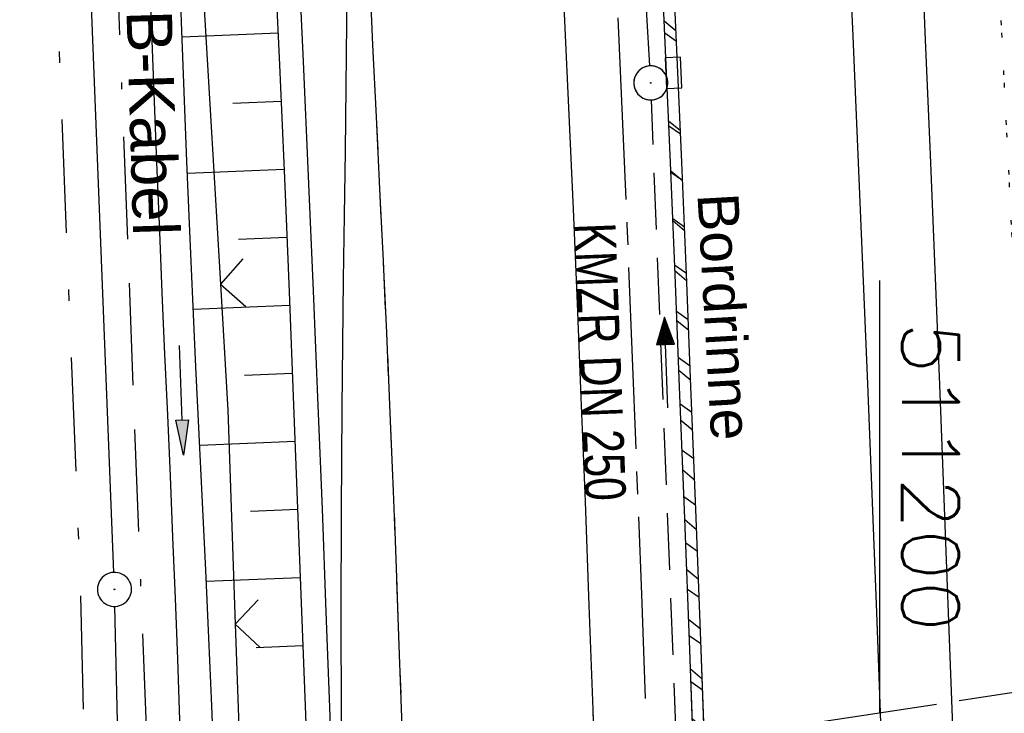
# Model space of a CAD drawing. Extents: x 510526 to 513920, y 467229 to 478797.
# Tile 43 of 256: x 511162 to 511205, y 470345 to 470376. Entities that reach past the tile are written whole.
import ezdxf
from ezdxf.enums import TextEntityAlignment as Align

# ---------------------------------------------------------------- set-up
doc = ezdxf.new("R2010")
doc.units = 0
doc.header["$LTSCALE"] = 10
doc.header["$MEASUREMENT"] = 0
for name, pattern in [('ACAD_ISO16W100', [73, 15, -6.5, 15, -6.5, 15, -7, 1, -7]), ('ACHSE', [5.5, 4, -0.5, 0.5, -0.5]), ('AUSGEZOGEN', [0]), ('LT00', [0]), ('LT05', [0.7, 0.5, -0.2]), ('LT07', [0.22, 0.02, -0.2]), ('LT08', [0.42, 0.2, -0.1, 0.02, -0.1]), ('LT14', [0.6, 0.5, -0.1]), ('STRICHLINIE2', [0.375, 0.25, -0.125])]:
    doc.linetypes.add(name, pattern=pattern)
doc.layers.get('0').update_dxf_attribs({"linetype": 'LT00'})
for name, color, linetype in [('-AX-020', 250, 'ACHSE'), ('-Halt-Pfeil', 4, 'LT00'), ('-Haltung', 182, 'STRICHLINIE2'), ('-Haltungsbeschriftung', 182, 'LT00'), ('BAB-KABEL', 220, 'ACAD_ISO16W100'), ('BAB-KABEL_TEXT', 221, 'Continuous'), ('DFK_AB_L', 21, 'LT00'), ('DFK_AB_P', 7, 'LT00'), ('GEMEINDEGRENZE', 3, 'LT08'), ('PFEIL', 140, 'AUSGEZOGEN'), ('RINNE_TEXT', 11, 'Continuous'), ('V96_AFBR_BAB', 250, 'LT00'), ('V96_BOESCH', 250, 'LT00'), ('V96_BORDRINNE', 182, 'LT00'), ('V96_BOSCHUNG', 250, 'LT00'), ('V96_GEHOELZ', 250, 'LT07'), ('V96_GRABEN', 250, 'LT00'), ('V96_KA_PRUF', 182, 'LT00'), ('V96_LD_MARK', 250, 'LT00'), ('V96_LG_MARK', 250, 'LT05'), ('V96_RASTER', 250, 'LT00'), ('V96_RINNE', 182, 'LT00'), ('V96_SINKK', 182, 'LT00'), ('V96_ZAUN', 40, 'LT00'), ('V97_AFBR_BAB', 250, 'LT00'), ('V97_BOESCH', 250, 'LT00'), ('V97_BORDRINNE', 182, 'LT00'), ('V97_BOSCHUNG', 250, 'LT00'), ('V97_GEHOELZ', 250, 'LT07'), ('V97_GRABEN', 250, 'LT00'), ('V97_KA_PRUF', 182, 'LT00'), ('V97_LD_MARK', 250, 'LT00'), ('V97_LG_MARK', 250, 'LT05'), ('V97_RINNE', 182, 'LT00'), ('V97_SINKK', 182, 'LT00'), ('V97_ZAUN', 40, 'LT00')]:
    doc.layers.add(name, color=color, linetype=linetype)
doc.layers.add('-BLATT_96-RAND', color=7, linetype='LT14', plot=False)
doc.styles.add('Arial', font='ARIAL.TTF')
doc.styles.add('Beschrift', font='ARIAL.TTF')
doc.styles.add('Haltungsbeschriftung', font='ARIAL.TTF', dxfattribs={"width": 0.75})
doc.styles.get("Standard").update_dxf_attribs({"font": 'romans.shx'})

# ---------------------------------------------------------------- blocks, each defined once
blk = doc.blocks.new('SYMB0003')
at = {"color": 0, "linetype": 'ByBlock'}
for p, q in [((-0.015712, 0), (0.010166, 0.012015)), ((0, -0.021257), (-0.015712, 0)), ((0.010166, 0.012015), (0, -0.021257))]:
    blk.add_line(p, q, dxfattribs=at)
for points in [[(-0.031395, 0.499013), (-0.093691, 0.491144), (-0.154509, 0.475528), (-0.21289, 0.452414), (-0.267913, 0.422164), (-0.318712, 0.385257), (-0.364484, 0.342274), (-0.404509, 0.293893), (-0.438154, 0.240877), (-0.464888, 0.184062), (-0.484292, 0.124345), (-0.496058, 0.062667), (-0.5, 0)], [(0.5, 0), (0.496057, 0.062667), (0.484292, 0.124345), (0.464888, 0.184062), (0.438153, 0.240877), (0.404509, 0.293893), (0.364484, 0.342274), (0.318712, 0.385257), (0.267913, 0.422164), (0.21289, 0.452414), (0.154509, 0.475528), (0.093691, 0.491144), (0.031395, 0.499013), (-0.031395, 0.499013)], [(-0.5, 0), (-0.496058, -0.062667), (-0.484292, -0.124345), (-0.464888, -0.184062), (-0.438154, -0.240877), (-0.404509, -0.293893), (-0.364485, -0.342274), (-0.318712, -0.385257), (-0.267914, -0.422164), (-0.21289, -0.452414), (-0.154509, -0.475529), (-0.093691, -0.491144), (-0.031395, -0.499014), (0.031395, -0.499014)], [(0.031395, -0.499014), (0.093691, -0.491144), (0.154509, -0.475529), (0.21289, -0.452414), (0.267914, -0.422164), (0.318712, -0.385257), (0.364485, -0.342274), (0.404509, -0.293893), (0.438154, -0.240877), (0.464889, -0.184062), (0.484292, -0.124345), (0.496058, -0.062667), (0.5, 0)]]:
    blk.add_lwpolyline(points, dxfattribs=at)
blk = doc.blocks.new('SYMB0652')
at = {"color": 0, "linetype": 'ByBlock'}
blk.add_lwpolyline([(-0.15, -0.075), (0.15, -0.075), (0.15, 0.075), (-0.15, 0.075), (-0.15, -0.075)], dxfattribs=at)
blk = doc.blocks.new('SYMB0024')
at = {"color": 0, "linetype": 'ByBlock'}
for p, q in [((-0.5, 0.5), (0, 0)), ((0, 0), (0.5, 0.5))]:
    blk.add_line(p, q, dxfattribs=at)
blk = doc.blocks.new('Pfreil3')
at = {"layer": 'PFEIL'}
blk.add_hatch(color=256, dxfattribs=at).paths.add_polyline_path([(-1.549, 0.273), (-1.549, -0.273), (0, 0)])
for p, q in [((-1.549, 0), (-4.831, 0)), ((-1.549, -0.273), (-1.549, 0.273)), ((-1.549, 0.273), (0, 0)), ((0, 0), (-1.549, -0.273))]:
    blk.add_line(p, q, dxfattribs=at)
blk = doc.blocks.new('SYMB0070')
at = {"color": 0, "linetype": 'ByBlock'}
for p, q in [((-0.5, 0), (0.2, 0)), ((0.5, 0), (0.2, 0.1)), ((0.2, 0.1), (0.2, 0)), ((0.468, 0), (0.21, 0.086)), ((0.21, 0.086), (0.21, -0.086)), ((0.21, -0.086), (0.468, 0)), ((0.22, -0.072), (0.437, 0)), ((0.23, -0.058), (0.405, 0)), ((0.24, -0.045), (0.374, 0)), ((0.342, 0), (0.25, 0.031)), ((0.25, 0.031), (0.25, -0.031)), ((0.25, -0.031), (0.342, 0)), ((0.26, -0.017), (0.31, 0)), ((0.27, -0.003), (0.279, 0))]:
    blk.add_line(p, q, dxfattribs=at)
for points in [[(0.2, 0), (0.2, -0.1), (0.5, 0)], [(0.437, 0), (0.22, 0.072), (0.22, -0.072)], [(0.405, 0), (0.23, 0.058), (0.23, -0.058)], [(0.374, 0), (0.24, 0.045), (0.24, -0.045)], [(0.31, 0), (0.26, 0.017), (0.26, -0.017)], [(0.279, 0), (0.27, 0.003), (0.27, -0.003)]]:
    blk.add_lwpolyline(points, dxfattribs=at)

msp = doc.modelspace()

# ---------------------------------------------------------------- hatches: boundary and pattern name
at = {"layer": 'V96_BORDRINNE'}
h = msp.add_hatch(dxfattribs=at)
h.set_pattern_fill('ANSI31', color=256, scale=13, angle=280, style=0)
h.paths.add_polyline_path([(511190.156, 470393.678), (511189.908, 470398.443), (511189.67, 470402.946), (511189.17, 470402.92), (511189.409, 470398.417), (511189.656, 470393.652), (511189.897, 470388.887), (511190.129, 470384.121), (511190.36, 470379.179), (511190.582, 470374.236), (511190.596, 470373.901), (511191.096, 470373.921), (511191.082, 470374.258), (511190.86, 470379.202), (511190.628, 470384.145), (511190.396, 470388.912)])
h = msp.add_hatch(dxfattribs=at)
h.set_pattern_fill('ANSI31', color=256, scale=13, angle=280, style=0)
h.paths.add_polyline_path([(511191.501, 470364.37), (511191.295, 470369.314), (511191.154, 470372.572), (511190.655, 470372.553), (511190.796, 470369.293), (511191.002, 470364.35), (511191.202, 470359.406), (511191.43, 470353.616), (511191.649, 470347.825), (511191.783, 470344.157), (511192.283, 470344.181), (511192.149, 470347.844), (511191.929, 470353.635), (511191.702, 470359.426)])
at = {"layer": 'V97_BORDRINNE'}
h = msp.add_hatch(dxfattribs=at)
h.set_pattern_fill('ANSI31', color=256, scale=13, angle=275, style=0)
h.paths.add_polyline_path([(511189.908, 470398.443), (511189.718, 470402.042), (511189.218, 470402.016), (511189.409, 470398.417), (511189.656, 470393.652), (511189.897, 470388.887), (511190.129, 470384.121), (511190.36, 470379.179), (511190.582, 470374.236), (511190.597, 470373.901), (511191.096, 470373.921), (511191.082, 470374.258), (511190.86, 470379.202), (511190.628, 470384.145), (511190.396, 470388.911), (511190.156, 470393.678)])
h.paths.add_polyline_path([(511191.295, 470369.314), (511191.154, 470372.572), (511190.655, 470372.552), (511190.796, 470369.293), (511191.002, 470364.35), (511191.202, 470359.406), (511191.43, 470353.616), (511191.649, 470347.825), (511191.783, 470344.169), (511192.283, 470344.171), (511192.149, 470347.844), (511191.929, 470353.635), (511191.702, 470359.426), (511191.501, 470364.37)])

# ---------------------------------------------------------------- linework, layer by layer
at = {"layer": '-AX-020', "ltscale": 0.2, "flags": 128}
msp.add_lwpolyline([(513881.716, 478796.972), (513877.87, 478787.354), (513870.367, 478768.801), (513862.788, 478750.278), (513855.137, 478731.786), (513847.411, 478713.324), (513839.611, 478694.893), (513831.738, 478676.494), (513823.791, 478658.127), (513815.771, 478639.791), (513807.678, 478621.487), (513799.512, 478603.216), (513791.272, 478584.978), (513782.96, 478566.773), (513774.576, 478548.601), (513766.118, 478530.463), (513757.588, 478512.359), (513748.986, 478494.289), (513740.312, 478476.254), (513731.565, 478458.253), (513722.747, 478440.287), (513713.857, 478422.357), (513704.896, 478404.463), (513695.863, 478386.605), (513686.758, 478368.782), (513677.583, 478350.997), (513668.336, 478333.248), (513659.019, 478315.536), (513649.63, 478297.862), (513640.172, 478280.225), (513630.643, 478262.626), (513621.043, 478245.066), (513611.374, 478227.544), (513601.634, 478210.061), (513591.825, 478192.617), (513586.745, 478183.647), (513576.83, 478166.262), (513566.848, 478148.917), (513556.8, 478131.609), (513546.688, 478114.338), (513536.514, 478097.104), (513526.28, 478079.906), (513515.988, 478062.743), (513505.638, 478045.613), (513495.234, 478028.517), (513484.778, 478011.453), (513474.27, 477994.421), (513463.712, 477977.419), (513453.108, 477960.447), (513442.457, 477943.503), (513431.762, 477926.587), (513421.026, 477909.698), (513410.248, 477892.835), (513399.432, 477875.997), (513388.579, 477859.182), (513377.691, 477842.39), (513366.769, 477825.62), (513355.815, 477808.871), (513344.831, 477792.142), (513333.819, 477775.431), (513322.78, 477758.738), (513311.715, 477742.062), (513300.628, 477725.401), (513289.519, 477708.754), (513278.389, 477692.121), (513267.242, 477675.5), (513256.078, 477658.891), (513244.899, 477642.291), (513233.706, 477625.7), (513222.502, 477609.117), (513211.288, 477592.542), (513200.066, 477575.971), (513188.837, 477559.405), (513177.603, 477542.843), (513166.366, 477526.282), (513154.797, 477509.239), (513142.496, 477491.114), (513130.197, 477472.988), (513117.902, 477454.859), (513105.613, 477436.726), (513093.333, 477418.587), (513081.064, 477400.44), (513068.808, 477382.285), (513056.567, 477364.119), (513044.344, 477345.942), (513032.141, 477327.752), (513019.958, 477309.547), (513007.8, 477291.325), (512995.668, 477273.087), (512983.565, 477254.83), (512971.492, 477236.552), (512959.452, 477218.253), (512947.447, 477199.931), (512935.479, 477181.584), (512923.551, 477163.212), (512911.665, 477144.812), (512899.822, 477126.385), (512888.026, 477107.927), (512876.279, 477089.439), (512864.582, 477070.918), (512852.939, 477052.364), (512841.352, 477033.775), (512829.822, 477015.15), (512818.352, 476996.488), (512806.945, 476977.787), (512795.603, 476959.048), (512789.644, 476949.141), (512778.405, 476930.339), (512767.236, 476911.496), (512756.135, 476892.613), (512745.103, 476873.688), (512734.14, 476854.724), (512723.246, 476835.72), (512712.422, 476816.676), (512701.668, 476797.593), (512690.983, 476778.471), (512680.369, 476759.309), (512669.824, 476740.11), (512659.35, 476720.871), (512648.946, 476701.595), (512638.612, 476682.281), (512628.349, 476662.929), (512618.157, 476643.54), (512608.036, 476624.113), (512597.985, 476604.65), (512588.006, 476585.15), (512578.098, 476565.614), (512568.261, 476546.042), (512558.497, 476526.434), (512548.803, 476506.791), (512539.182, 476487.112), (512529.632, 476467.399), (512520.155, 476447.65), (512510.749, 476427.867), (512501.416, 476408.05), (512492.156, 476388.199), (512482.968, 476368.314), (512473.852, 476348.396), (512464.81, 476328.445), (512455.84, 476308.46), (512446.944, 476288.443), (512438.12, 476268.394), (512429.37, 476248.313), (512420.694, 476228.2), (512412.09, 476208.055), (512403.561, 476187.879), (512395.105, 476167.672), (512386.723, 476147.434), (512378.415, 476127.166), (512370.181, 476106.867), (512362.021, 476086.539), (512353.936, 476066.181), (512345.925, 476045.794), (512337.988, 476025.377), (512330.127, 476004.932), (512322.339, 475984.458), (512314.627, 475963.955), (512306.989, 475943.425), (512299.427, 475922.867), (512291.94, 475902.281), (512284.528, 475881.669), (512277.191, 475861.029), (512269.93, 475840.362), (512262.744, 475819.67), (512255.634, 475798.951), (512248.599, 475778.206), (512241.641, 475757.436), (512234.758, 475736.641), (512227.951, 475715.82), (512221.221, 475694.975), (512214.566, 475674.105), (512207.988, 475653.211), (512201.487, 475632.294), (512200.128, 475627.887), (512194.281, 475608.791), (512188.5, 475589.674), (512182.785, 475570.538), (512177.137, 475551.381), (512171.56, 475532.204), (512166.053, 475513.007), (512160.618, 475493.788), (512155.257, 475474.55), (512149.971, 475455.29), (512148.09, 475448.361), (512142.908, 475429.074), (512137.804, 475409.765), (512132.778, 475390.436), (512127.829, 475371.088), (512122.957, 475351.719), (512118.163, 475332.332), (512113.447, 475312.925), (512108.808, 475293.499), (512104.247, 475274.055), (512099.765, 475254.593), (512095.36, 475235.113), (512091.033, 475215.616), (512086.785, 475196.101), (512082.614, 475176.57), (512078.522, 475157.022), (512074.508, 475137.458), (512070.573, 475117.878), (512066.716, 475098.282), (512063.238, 475080.246), (512059.532, 475060.621), (512055.901, 475040.983), (512052.344, 475021.33), (512048.857, 475001.665), (512045.438, 474981.988), (512042.084, 474962.3), (512038.794, 474942.602), (512035.562, 474922.893), (512032.388, 474903.175), (512029.269, 474883.449), (512026.201, 474863.714), (512023.183, 474843.972), (512020.21, 474824.222), (512017.282, 474804.467), (512014.394, 474784.705), (512011.544, 474764.937), (512008.73, 474745.165), (512005.949, 474725.388), (512003.198, 474705.607), (512000.474, 474685.821), (511997.775, 474666.033), (511995.098, 474646.242), (511992.439, 474626.448), (511989.798, 474606.651), (511987.169, 474586.854), (511984.552, 474567.054), (511981.943, 474547.253), (511979.34, 474527.452), (511976.744, 474507.689), (511975.127, 474495.377), (511973.477, 474482.815), (511971.825, 474470.254), (511970.169, 474457.693), (511968.506, 474445.133), (511966.835, 474432.574), (511965.154, 474420.016), (511963.46, 474407.46), (511961.752, 474394.906), (511960.027, 474382.355), (511958.283, 474369.806), (511956.518, 474357.259), (511954.73, 474344.717), (511952.918, 474332.177), (511951.078, 474319.642), (511949.209, 474307.111), (511947.309, 474294.584), (511945.376, 474282.063), (511943.407, 474269.547), (511941.4, 474257.038), (511939.355, 474244.534), (511937.267, 474232.038), (511935.137, 474219.549), (511932.96, 474207.067), (511930.736, 474194.594), (511928.462, 474182.131), (511926.136, 474169.676), (511923.757, 474157.232), (511921.321, 474144.799), (511918.829, 474132.377), (511916.276, 474119.967), (511913.661, 474107.57), (511910.982, 474095.187), (511908.238, 474082.818), (511905.425, 474070.464), (511902.544, 474058.127), (511899.59, 474045.806), (511896.562, 474033.504), (511893.47, 474021.261), (511890.29, 474008.997), (511887.033, 473996.753), (511883.699, 473984.53), (511880.287, 473972.328), (511876.798, 473960.148), (511873.233, 473947.991), (511869.591, 473935.856), (511865.873, 473923.745), (511862.077, 473911.656), (511858.206, 473899.593), (511854.259, 473887.554), (511850.236, 473875.54), (511846.136, 473863.552), (511841.962, 473851.59), (511837.711, 473839.654), (511833.386, 473827.746), (511828.985, 473815.865), (511824.51, 473804.012), (511819.96, 473792.188), (511815.335, 473780.392), (511810.636, 473768.626), (511805.863, 473756.89), (511801.015, 473745.185), (511796.094, 473733.51), (511791.099, 473721.866), (511786.031, 473710.255), (511780.889, 473698.675), (511775.675, 473687.128), (511770.388, 473675.615), (511765.028, 473664.135), (511759.596, 473652.689), (511754.091, 473641.278), (511748.515, 473629.901), (511742.867, 473618.56), (511737.147, 473607.255), (511731.356, 473595.986), (511725.494, 473584.754), (511719.562, 473573.559), (511713.558, 473562.402), (511707.485, 473551.283), (511701.341, 473540.203), (511695.128, 473529.162), (511688.845, 473518.159), (511682.492, 473507.198), (511676.07, 473496.276), (511669.58, 473485.395), (511663.021, 473474.555), (511656.394, 473463.757), (511649.699, 473453.001), (511642.935, 473442.288), (511636.105, 473431.617), (511629.207, 473420.99), (511622.242, 473410.406), (511615.211, 473399.867), (511608.113, 473389.372), (511600.949, 473378.922), (511593.719, 473368.518), (511586.423, 473358.16), (511579.062, 473347.848), (511571.637, 473337.582), (511564.147, 473327.364), (511556.592, 473317.193), (511548.973, 473307.07), (511541.291, 473296.996), (511533.545, 473286.969), (511525.735, 473276.993), (511517.863, 473267.066), (511509.929, 473257.188), (511501.932, 473247.361), (511493.873, 473237.584), (511485.753, 473227.859), (511477.572, 473218.186), (511475.548, 473215.811), (511467.291, 473206.202), (511458.976, 473196.642), (511450.605, 473187.132), (511442.182, 473177.667), (511433.709, 473168.249), (511425.188, 473158.872), (511416.622, 473149.537), (511408.014, 473140.241), (511399.365, 473130.982), (511390.679, 473121.758), (511381.958, 473112.568), (511373.205, 473103.409), (511364.421, 473094.278), (511355.61, 473085.175), (511346.772, 473076.096), (511337.912, 473067.039), (511329.031, 473058.003), (511320.132, 473048.986), (511311.216, 473039.984), (511302.286, 473030.997), (511293.345, 473022.02), (511284.394, 473013.053), (511275.436, 473004.094), (511266.473, 472995.139), (511255.909, 472984.591), (511236.789, 472965.502), (511230.177, 472958.9), (511223.567, 472952.294), (511216.964, 472945.683), (511210.368, 472939.063), (511203.785, 472932.433), (511197.215, 472925.788), (511190.663, 472919.125), (511184.131, 472912.443), (511177.622, 472905.739), (511171.139, 472899.01), (511164.685, 472892.252), (511158.263, 472885.464), (511151.877, 472878.643), (511145.529, 472871.786), (511139.222, 472864.891), (511132.96, 472857.955), (511126.746, 472850.976), (511120.583, 472843.952), (511114.476, 472836.881), (511109.32, 472830.82), (511103.322, 472823.655), (511097.386, 472816.438), (511091.511, 472809.171), (511085.699, 472801.854), (511079.95, 472794.488), (511074.265, 472787.072), (511068.642, 472779.609), (511063.084, 472772.097), (511057.591, 472764.538), (511052.162, 472756.933), (511046.799, 472749.281), (511041.501, 472741.584), (511036.27, 472733.841), (511031.105, 472726.054), (511026.007, 472718.223), (511020.976, 472710.349), (511016.012, 472702.431), (511011.117, 472694.472), (511006.29, 472686.471), (511001.532, 472678.429), (510996.842, 472670.347), (510992.223, 472662.225), (510987.672, 472654.063), (510983.192, 472645.863), (510978.782, 472637.625), (510974.443, 472629.349), (510970.175, 472621.036), (510965.978, 472612.687), (510961.853, 472604.303), (510957.799, 472595.883), (510953.818, 472587.43), (510949.91, 472578.942), (510946.074, 472570.422), (510942.311, 472561.868), (510938.622, 472553.283), (510935.007, 472544.666), (510931.465, 472536.02), (510927.997, 472527.343), (510924.604, 472518.636), (510921.286, 472509.901), (510918.042, 472501.138), (510914.874, 472492.347), (510911.781, 472483.529), (510908.763, 472474.686), (510905.821, 472465.817), (510902.956, 472456.923), (510900.166, 472448.004), (510897.454, 472439.062), (510894.817, 472430.098), (510892.258, 472421.111), (510889.776, 472412.102), (510887.37, 472403.073), (510885.043, 472394.023), (510882.792, 472384.954), (510880.62, 472375.866), (510878.525, 472366.759), (510876.509, 472357.635), (510874.57, 472348.494), (510872.71, 472339.337), (510870.929, 472330.164), (510869.226, 472320.976), (510867.602, 472311.774), (510866.056, 472302.558), (510864.59, 472293.33), (510863.202, 472284.089), (510861.894, 472274.837), (510860.665, 472265.574), (510859.516, 472256.301), (510858.445, 472247.018), (510857.455, 472237.726), (510856.544, 472228.427), (510855.712, 472219.119), (510854.96, 472209.806), (510854.288, 472200.485), (510853.696, 472191.159), (510853.184, 472181.829), (510852.752, 472172.495), (510852.399, 472163.157), (510852.127, 472153.817), (510851.934, 472144.475), (510851.822, 472135.131), (510851.789, 472125.787), (510851.836, 472116.443), (510851.964, 472107.1), (510852.009, 472104.711), (510852.237, 472095.37), (510852.543, 472086.03), (510852.927, 472076.694), (510853.387, 472067.361), (510853.922, 472058.032), (510854.53, 472048.707), (510855.21, 472039.388), (510855.961, 472030.074), (510856.782, 472020.766), (510857.671, 472011.464), (510858.627, 472002.169), (510859.649, 471992.88), (510860.734, 471983.599), (510861.883, 471974.326), (510863.094, 471965.06), (510864.364, 471955.802), (510865.694, 471946.554), (510867.082, 471937.313), (510868.525, 471928.081), (510870.024, 471918.857), (510871.577, 471909.643), (510873.182, 471900.438), (510874.839, 471891.241), (510876.545, 471882.054), (510878.3, 471872.876), (510880.102, 471863.708), (510881.95, 471854.548), (510883.842, 471845.397), (510885.778, 471836.255), (510887.756, 471827.123), (510889.775, 471817.999), (510891.834, 471808.885), (510893.93, 471799.779), (510896.064, 471790.681), (510898.233, 471781.592), (510900.437, 471772.511), (510902.673, 471763.439), (510904.942, 471754.374), (510907.241, 471745.317), (510909.57, 471736.267), (510911.926, 471727.225), (510914.31, 471718.19), (510916.719, 471709.161), (510919.152, 471700.139), (510921.608, 471691.124), (510924.087, 471682.114), (510926.585, 471673.11), (510929.104, 471664.112), (510931.64, 471655.118), (510934.193, 471646.129), (510936.762, 471637.145), (510939.345, 471628.165), (510941.941, 471619.188), (510944.55, 471610.216), (510947.169, 471601.246), (510949.797, 471592.279), (510952.434, 471583.314), (510955.078, 471574.352), (510957.727, 471565.391), (510960.382, 471556.431), (510963.039, 471547.473), (510967.703, 471531.767), (510970.248, 471523.199), (510975.26, 471506.323), (510980.27, 471489.445), (510985.273, 471472.566), (510990.267, 471455.684), (510995.248, 471438.798), (511000.214, 471421.908), (511005.162, 471405.012), (511010.087, 471388.11), (511014.988, 471371.201), (511019.861, 471354.283), (511024.703, 471337.357), (511029.511, 471320.421), (511034.281, 471303.475), (511039.011, 471286.517), (511043.698, 471269.547), (511048.338, 471252.564), (511052.928, 471235.568), (511057.465, 471218.557), (511061.945, 471201.532), (511066.367, 471184.491), (511070.726, 471167.434), (511075.019, 471150.36), (511079.243, 471133.269), (511083.395, 471116.16), (511086.572, 471102.843), (511090.589, 471085.702), (511094.527, 471068.543), (511098.388, 471051.366), (511102.17, 471034.172), (511105.875, 471016.961), (511109.501, 470999.734), (511113.048, 470982.489), (511116.518, 470965.23), (511119.908, 470947.954), (511123.221, 470930.663), (511126.454, 470913.357), (511129.609, 470896.037), (511132.686, 470878.703), (511135.683, 470861.354), (511138.602, 470843.993), (511141.441, 470826.619), (511144.202, 470809.231), (511146.884, 470791.831), (511149.487, 470774.42), (511152.01, 470756.996), (511154.454, 470739.562), (511156.819, 470722.116), (511159.105, 470704.66), (511161.311, 470687.193), (511163.438, 470669.717), (511165.485, 470652.232), (511165.638, 470650.897), (511167.873, 470631.022), (511170.027, 470611.138), (511172.103, 470591.246), (511174.098, 470571.346), (511176.014, 470551.438), (511177.851, 470531.523), (511179.526, 470512.546), (511180.884, 470496.345), (511182.163, 470480.137), (511183.363, 470463.922), (511184.482, 470447.702), (511185.522, 470431.478), (511186.482, 470415.247), (511187.362, 470399.013), (511188.162, 470382.774), (511188.882, 470366.532), (511189.522, 470350.286), (511190.082, 470334.037), (511190.563, 470317.786), (511190.963, 470301.532), (511191.284, 470285.277), (511191.524, 470269.02), (511191.684, 470252.763), (511191.765, 470236.505), (511191.765, 470220.247), (511191.686, 470203.988), (511191.526, 470187.731), (511191.287, 470171.474), (511191.243, 470169.007), (511190.912, 470152.752), (511190.504, 470136.499), (511190.023, 470120.247), (511189.472, 470103.998), (511188.854, 470087.752), (511188.173, 470071.508), (511187.432, 470055.266), (511186.634, 470039.027), (511185.783, 470022.791), (511184.882, 470006.558), (511183.935, 469990.327), (511182.944, 469974.099), (511181.913, 469957.873), (511180.846, 469941.65), (511179.745, 469925.429), (511178.614, 469909.21), (511177.457, 469892.993), (511176.276, 469876.777), (511175.075, 469860.563), (511173.858, 469844.35), (511172.627, 469828.139), (511171.386, 469811.927), (511170.138, 469795.717), (511168.847, 469778.991), (511030.959, 467993.348), (511029.419, 467973.407), (511027.883, 467953.466), (511026.353, 467933.525), (511024.832, 467913.582), (511023.323, 467893.64), (511021.828, 467873.695), (511020.353, 467853.75), (511018.898, 467833.804), (511017.467, 467813.855), (511016.063, 467793.903), (511014.69, 467773.951), (511013.35, 467753.995), (511012.046, 467734.038), (511010.782, 467714.078), (511009.56, 467694.116), (511008.383, 467674.151), (511007.254, 467654.183), (511006.177, 467634.211), (511005.154, 467614.237), (511004.188, 467594.261), (511003.284, 467574.281), (511002.442, 467554.299), (511001.667, 467534.314), (511000.962, 467514.327), (511000.329, 467494.336), (510999.772, 467474.345), (510999.556, 467465.709), (510999.112, 467445.714), (510998.747, 467425.717), (510998.463, 467405.719), (510998.259, 467385.719), (510998.135, 467365.72), (510998.091, 467345.72), (510998.127, 467325.72), (510998.243, 467305.721), (510998.439, 467285.721), (510998.715, 467265.723), (510999.071, 467245.726), (510999.432, 467229.156)], dxfattribs=at)
at = {"layer": '-BLATT_96-RAND', "elevation": 359.872}
msp.add_lwpolyline([(510925.478, 471051.655), (511037.438, 470320.174), (511321.134, 470363.596), (511209.174, 471095.077), (510925.478, 471051.655)], dxfattribs=at)
at = {"layer": '-Haltung'}
for p, q in [((511189.891, 470373.549, 359.872), (511188.231, 470402.452, 359.872)), ((511191.063, 470343.859, 359.872), (511189.963, 470372.051, 359.872))]:
    msp.add_line(p, q, dxfattribs=at)
at = {"layer": 'BAB-KABEL', "ltscale": 0.03, "flags": 128}
msp.add_lwpolyline([(513339.839, 477816.319), (513312.266, 477774.649), (513284.672, 477732.996), (513252.5, 477694.412), (513223.881, 477653.496), (513195.795, 477612.121), (513167.629, 477570.875), (513139.88, 477529.298), (513111.793, 477487.916), (513083.807, 477446.454), (513055.844, 477404.978), (513022.492, 477355.034), (513000.515, 477321.52), (512973.122, 477279.62), (512945.422, 477237.871), (512917.575, 477196.217), (512879.155, 477137.499), (512858.339, 477103.216), (512837.389, 477068.954), (512811.451, 477026.06), (512784.195, 476983.896), (512756.652, 476941.559), (512731.123, 476898.632), (512706.393, 476854.964), (512681.949, 476811.101), (512658.869, 476770.394), (512633.742, 476723.052), (512609.823, 476678.973), (512586.03, 476634.72), (512574.463, 476609.04), (512565.77, 476584.237), (512545.206, 476542.916), (512523.454, 476497.739), (512501.769, 476452.474), (512480.246, 476407.171), (512458.846, 476361.789), (512438.563, 476315.939), (512418.177, 476270.118), (512378.72, 476177.833), (512359.892, 476131.364), (512341.348, 476084.783), (512322.575, 476038.314), (512304.817, 475991.341), (512287.677, 475944.24), (512270.282, 475897.168), (512254.121, 475849.696), (512237.768, 475802.276), (512221.53, 475754.824), (512205.859, 475707.192), (512190.782, 475659.377), (512175.78, 475611.52), (512161.516, 475563.423), (512145.692, 475515.804), (512137.725, 475496.074), (512130.625, 475467.918), (512119.035, 475418.91), (512105.583, 475370.555), (512100.73, 475351.099), (512084.182, 475320.513), (512082.618, 475318.668), (512071.987, 475296.243), (512062.064, 475264.372), (512059.316, 475232.902), (512061.872, 475193.176), (512054.818, 475143.1), (512045.689, 475099.989), (512036.29, 475050.898), (512027.273, 475001.725), (512018.223, 474952.549), (512008.899, 474903.418), (512000.14, 474854.229), (511992.355, 474804.855), (511985.273, 474755.369), (511977.385, 474700.851), (511969.41, 474646.425), (511966.53, 474615.204), (511972.795, 474604.79), (511970.049, 474596.165), (511959.565, 474586.374), (511941.907, 474517.478), (511936.852, 474477.772), (511926.657, 474399.733), (511919.973, 474355.376), (511910.09, 474296.615), (511899.454, 474238.126), (511883.784, 474152.683), (511870.289, 474094.001), (511857.131, 474053.876), (511852.776, 474012.454), (511853.171, 473966.862), (511852.492, 473957.146), (511851.311, 473949.656), (511841.692, 473942.065), (511825.821, 473895.229), (511826.651, 473894.117), (511810.899, 473851.945), (511793.573, 473805.027), (511775.285, 473758.358), (511755.124, 473712.475), (511734.052, 473667.008), (511712.225, 473621.972), (511689.498, 473577.273), (511665.157, 473533.497), (511639.854, 473490.241), (511612.908, 473448.14), (511601.588, 473431.806), (511558.048, 473366.072), (511514.894, 473306.01), (511484.056, 473267.454), (511450.631, 473224.7), (511393.065, 473164.53), (511363.017, 473132.866), (511308.517, 473076.446), (511275.572, 473040.359), (511243.006, 473009.331), (511235.22, 472986.054), (511231.03, 472981.056), (511075.99, 472813.106), (511070.243, 472807.304), (511057.801, 472797.513), (511038.028, 472769.96), (511010.695, 472730.526), (510983.876, 472687.185), (510959.577, 472643.761), (510934.3, 472604.326), (510904.804, 472574.327), (510913.914, 472558.288), (510911.702, 472550.665), (510911.228, 472549.239), (510895.971, 472514.712), (510882.655, 472477.924), (510872.403, 472460.753), (510857.497, 472432.352), (510836.101, 472381.12), (510836.281, 472368.894), (510832.944, 472355.972), (510830.181, 472332.026), (510848.219, 472325.537), (510838.512, 472271.416), (510831.965, 472215.431), (510830.702, 472169.392), (510828.833, 472118.665), (510829.075, 472067.625), (510833.949, 472011.739), (510842.444, 471951.437), (510849.978, 471906.34), (510856.18, 471866.272), (510867.229, 471812.821), (510879.853, 471762.875), (510891.506, 471713.806), (510903.789, 471665.07), (510916.063, 471616.285), (510929.638, 471568.076), (510950.958, 471501.368), (510971.606, 471429.824), (510974.35, 471422.765), (510989.551, 471366.875), (511004.499, 471314.199), (511016.364, 471270.838), (511026.276, 471232.419), (511039.24, 471184.146), (511056.597, 471116.881), (511065.905, 471078.265), (511077.604, 471030.011), (511089.225, 470981.622), (511098.911, 470932.895), (511107.165, 470884.025), (511116.152, 470835.042), (511125.079, 470786.059), (511133.148, 470736.973), (511137.299, 470706.315), (511129.89, 470689.715), (511129.543, 470684.612), (511132.443, 470671.581), (511143.113, 470670.948), (511145.784, 470638.261), (511151.08, 470588.888), (511155.977, 470539.416), (511159.512, 470489.779), (511162.627, 470440.141), (511165.944, 470390.621), (511167.842, 470340.945), (511167.805, 470291.237), (511167.773, 470272.425), (511169.192, 470243.962), (511168.974, 470223.344), (511163.734, 470203.872), (511151.457, 470170.118), (511152.401, 470145.764), (511161.627, 470107.325), (511162.261, 470078.654), (511157.084, 470021.39), (511153.973, 469975.779), (511150.229, 469924.108), (511146.614, 469878.373), (511141.044, 469826.728), (511133.852, 469745.039), (511131.815, 469700.017), (511128.932, 469655.166), (511125.194, 469595.287), (511130.663, 469554.69), (511130.405, 469544.669), (511121.691, 469477.401)], dxfattribs=at)
at = {"layer": 'DFK_AB_L'}
for p, q in [((511166.291, 470351.239), (511163.93, 470410.981)), ((511168.153, 470271.569), (511166.338, 470349.741))]:
    msp.add_line(p, q, dxfattribs=at)
at = {"layer": 'GEMEINDEGRENZE', "ltscale": 2.5, "flags": 128}
msp.add_lwpolyline([(510873.301, 470390.876), (510898.086, 470406.266), (510915.065, 470423.133), (510916.847, 470426.304), (510937.149, 470462.223), (510954.578, 470498.127), (510956.912, 470513.11), (510960.808, 470512.873), (511060.617, 470506.663), (511156.736, 470500.684), (511161.612, 470431.548), (511162.241, 470415.661), (511162.401, 470411.67), (511164.821, 470350.443), (511166.669, 470270.846), (511166.453, 470267.098), (511165.49, 470250.904), (511211.872, 470276.828), (511215.068, 470277.399), (511230.272, 470286.052), (511244.812, 470306.638), (511252.383, 470313.245), (511262.855, 470316.8), (511312.508, 470322.831), (511358.459, 470333.936), (511379.613, 470340.809), (511447.312, 470294.738), (511433.504, 470272.041), (511436.531, 470270.552), (511467.53, 470255.954), (511483.803, 470245.424), (511501.24, 470233.813), (511513.218, 470225.586), (511534.894, 470207.42)], dxfattribs=at)
at = {"layer": 'V96_AFBR_BAB', "elevation": 359.872}
for points in [[(511203.195, 470345.544), (511203.193, 470345.607), (511203.017, 470350.24), (511202.837, 470354.872), (511202.655, 470359.505), (511202.453, 470364.57), (511202.247, 470369.635), (511202.035, 470374.7), (511201.816, 470379.764), (511201.587, 470384.828), (511201.216, 470392.578), (511200.82, 470400.326), (511200.399, 470408.073)], [(511184.594, 470407.489), (511184.801, 470403.548), (511185.001, 470399.607), (511185.193, 470395.666), (511185.382, 470391.724), (511185.566, 470387.782), (511185.75, 470383.84), (511185.943, 470379.69), (511186.135, 470375.54), (511186.324, 470371.39), (511186.509, 470367.239), (511186.688, 470363.089), (511186.86, 470358.938), (511187.04, 470354.361), (511187.212, 470349.783), (511187.375, 470345.205), (511187.447, 470343.134)], [(511175.932, 470341.372), (511175.809, 470344.923), (511175.645, 470349.48), (511175.473, 470354.036), (511175.294, 470358.592), (511175.085, 470363.644), (511174.867, 470368.695), (511174.641, 470373.746), (511174.41, 470378.797), (511174.174, 470383.848), (511173.956, 470388.459), (511173.735, 470393.07), (511173.509, 470397.68), (511173.276, 470402.29), (511173.035, 470406.9)]]:
    msp.add_lwpolyline(points, dxfattribs=at)
at = {"layer": 'V96_BOESCH', "elevation": 359.872}
msp.add_lwpolyline([(511171.908, 470406.841), (511172.114, 470402.966), (511172.32, 470399.091), (511172.526, 470395.216), (511172.728, 470391.341), (511172.926, 470387.466), (511173.119, 470383.59), (511173.357, 470378.593), (511173.584, 470373.595), (511173.801, 470368.597), (511174.009, 470363.598), (511174.209, 470358.599), (511174.385, 470354.057), (511174.556, 470349.515), (511174.724, 470344.973), (511174.862, 470341.208)], dxfattribs=at)
at = {"layer": 'V96_BOSCHUNG'}
for p, q in [((511173.522, 470374.984, 359.872), (511169.298, 470374.808, 359.872)), ((511173.655, 470371.987, 359.872), (511171.532, 470371.898, 359.872)), ((511173.784, 470368.99, 359.872), (511169.528, 470368.812, 359.872)), ((511173.91, 470365.993, 359.872), (511171.782, 470365.904, 359.872)), ((511174.034, 470362.995, 359.872), (511169.788, 470362.818, 359.872)), ((511174.154, 470359.998, 359.872), (511172.042, 470359.909, 359.872)), ((511174.271, 470357, 359.872), (511170.074, 470356.824, 359.872)), ((511174.387, 470354.002, 359.872), (511172.303, 470353.915, 359.872)), ((511174.5, 470351.004, 359.872), (511170.361, 470350.831, 359.872)), ((511174.612, 470348.006, 359.872), (511172.555, 470347.92, 359.872))]:
    msp.add_line(p, q, dxfattribs=at)
at = {"layer": 'V96_GEHOELZ', "elevation": 359.872, "flags": 128}
msp.add_lwpolyline([(511213.527, 470347.126), (511213.829, 470348.174), (511214.446, 470350.601), (511214.985, 470353.045), (511215.446, 470355.506), (511215.829, 470357.98), (511216.133, 470360.464), (511216.357, 470362.958), (511216.503, 470365.457), (511216.568, 470367.959), (511216.554, 470370.462), (511216.461, 470372.964), (511216.602, 470374.72), (511216.738, 470376.476), (511216.864, 470378.231), (511216.974, 470379.985), (511217.063, 470381.737), (511217.126, 470383.489), (511217.158, 470385.238), (511217.153, 470386.985), (511217.106, 470388.73), (511217.012, 470390.472), (511216.858, 470392.303), (511216.651, 470394.13), (511216.393, 470395.953), (511216.09, 470397.772), (511215.745, 470399.587), (511215.363, 470401.396), (511214.947, 470403.201), (511214.502, 470405.001), (511214.031, 470406.795), (511213.539, 470408.584), (511213.03, 470410.366), (511212.331, 470412.731), (511211.611, 470415.085), (511210.874, 470417.431), (511210.12, 470419.77), (511209.354, 470422.103), (511208.577, 470424.43), (511207.793, 470426.754), (511207.003, 470429.076), (511206.211, 470431.396), (511205.922, 470431.645), (511205.617, 470431.882), (511205.28, 470432.094), (511204.896, 470432.269), (511204.448, 470432.394), (511204.055, 470432.449), (511203.644, 470432.462), (511203.246, 470432.427), (511202.889, 470432.339), (511202.604, 470432.194), (511202.419, 470431.986), (511202.366, 470431.709), (511204.012, 470408.292), (511204.882, 470384.772), (511206.136, 470359.94), (511206.629, 470346.07)], dxfattribs=at)
at = {"layer": 'V96_GRABEN', "elevation": 359.872}
for points in [[(511170.782, 470340.583), (511170.72, 470342.383), (511170.603, 470345.368), (511170.475, 470348.353), (511170.338, 470351.338), (511170.195, 470354.323), (511170.051, 470357.307), (511169.907, 470360.292), (511169.767, 470363.277), (511169.634, 470366.262), (511169.506, 470369.337), (511169.387, 470372.413), (511169.273, 470375.489), (511169.161, 470378.565), (511169.05, 470381.641), (511168.936, 470384.717), (511168.818, 470387.792), (511168.692, 470390.867), (511168.556, 470393.942), (511168.407, 470397.016), (511168.244, 470400.094), (511168.067, 470403.17), (511167.881, 470406.247)], [(511166.47, 470405.11), (511166.656, 470402.36), (511166.833, 470399.608), (511166.998, 470396.856), (511167.165, 470393.796), (511167.318, 470390.736), (511167.457, 470387.675), (511167.586, 470384.613), (511167.708, 470381.551), (511167.825, 470378.488), (511167.94, 470375.425), (511168.055, 470372.362), (511168.173, 470369.3), (511168.296, 470366.237), (511168.41, 470363.548), (511168.528, 470360.858), (511168.648, 470358.169), (511168.766, 470355.48), (511168.881, 470352.791), (511168.99, 470350.102), (511169.09, 470347.413), (511169.18, 470344.723), (511169.256, 470342.033), (511169.293, 470340.355)]]:
    msp.add_lwpolyline(points, dxfattribs=at)
at = {"layer": 'V96_LD_MARK', "elevation": 359.872}
for points in [[(511200.052, 470345.063), (511199.892, 470349.47), (511199.496, 470359.548), (511198.825, 470375.194), (511198.085, 470390.837), (511197.278, 470406.477), (511196.404, 470422.114), (511195.464, 470437.746), (511194.457, 470453.375), (511193.384, 470468.999), (511192.246, 470484.619), (511191.043, 470500.233), (511189.775, 470515.843), (511188.444, 470531.447), (511187.049, 470547.046), (511185.591, 470562.639), (511184.07, 470578.225), (511182.706, 470591.684), (511181.297, 470605.139), (511179.842, 470618.589)], [(511176.352, 470341.436), (511176.322, 470344.872), (511176.307, 470349.408), (511176.316, 470353.943), (511176.346, 470358.479), (511176.375, 470361.308), (511176.409, 470364.137), (511176.447, 470366.966), (511176.485, 470369.795), (511176.522, 470372.624), (511176.555, 470375.453), (511176.582, 470378.282), (511176.601, 470381.111), (511176.609, 470383.94), (511176.595, 470388.549), (511176.545, 470393.157), (511176.457, 470397.765), (511176.329, 470402.372), (511176.159, 470406.977)]]:
    msp.add_lwpolyline(points, dxfattribs=at)
at = {"layer": 'V96_LG_MARK', "elevation": 359.872, "flags": 128}
msp.add_lwpolyline([(511179.072, 470341.852), (511179.021, 470343.393), (511178.891, 470347.201), (511178.753, 470351.008), (511178.606, 470354.815), (511178.448, 470358.621), (511178.307, 470361.792), (511178.158, 470364.962), (511178.006, 470368.133), (511177.853, 470371.303), (511177.702, 470374.473), (511177.555, 470377.644), (511177.416, 470380.815), (511177.286, 470383.986), (511177.223, 470385.636), (511177.162, 470387.285)], dxfattribs=at)
at = {"layer": 'V96_RASTER'}
msp.add_line((511200, 470364.091, 359.872), (511200, 470345.055, 359.872), dxfattribs=at)
at = {"layer": 'V96_RINNE', "elevation": 359.872}
for points in [[(511191.796, 470343.8), (511191.649, 470347.825), (511191.43, 470353.616), (511191.202, 470359.406), (511191.002, 470364.35), (511190.796, 470369.293), (511190.582, 470374.236), (511190.36, 470379.179), (511190.129, 470384.121), (511189.897, 470388.887), (511189.656, 470393.652), (511189.409, 470398.417), (511189.156, 470403.182), (511188.9, 470407.946)], [(511192.296, 470343.818), (511192.149, 470347.844), (511191.929, 470353.635), (511191.702, 470359.426), (511191.501, 470364.37), (511191.295, 470369.314), (511191.082, 470374.258), (511190.86, 470379.202), (511190.628, 470384.145), (511190.396, 470388.912), (511190.156, 470393.678), (511189.908, 470398.443), (511189.656, 470403.208), (511189.399, 470407.973)]]:
    msp.add_lwpolyline(points, dxfattribs=at)
at = {"layer": 'V96_ZAUN'}
for p, q in [((511170.099, 470378.91, 359.872), (511170.986, 470363.937, 359.872)), ((511171.638, 470348.952, 359.872), (511171.919, 470340.757, 359.872))]:
    msp.add_line(p, q, dxfattribs=at)
at = {"layer": 'V96_ZAUN', "elevation": 359.872}
msp.add_lwpolyline([(511170.986, 470363.937), (511171.315, 470358.383), (511171.638, 470348.952)], dxfattribs=at)
at = {"layer": 'V97_AFBR_BAB', "flags": 128}
msp.add_lwpolyline([(511184.878, 470402.041), (511185.001, 470399.607), (511185.193, 470395.666), (511185.382, 470391.724), (511185.567, 470387.782), (511185.75, 470383.84), (511185.943, 470379.69), (511186.135, 470375.54), (511186.324, 470371.39), (511186.509, 470367.239), (511186.688, 470363.089), (511186.86, 470358.938), (511187.04, 470354.361), (511187.212, 470349.783), (511187.375, 470345.205), (511187.533, 470340.627), (511187.686, 470336.048), (511187.855, 470330.86), (511188.019, 470325.671), (511188.176, 470320.483), (511188.326, 470315.294), (511188.468, 470310.105), (511188.67, 470302.02), (511188.85, 470293.934), (511189.009, 470285.848), (511189.145, 470277.975), (511189.261, 470270.101), (511189.358, 470262.227), (511189.466, 470250.421), (511189.529, 470238.615), (511189.548, 470226.28), (511189.519, 470213.945), (511189.475, 470205.948), (511189.409, 470197.951), (511189.322, 470189.954), (511189.24, 470183.82), (511189.143, 470177.686), (511189.031, 470171.552), (511188.902, 470165.419), (511188.811, 470161.485), (511188.714, 470157.551), (511188.612, 470153.617), (511188.508, 470149.683), (511188.401, 470145.75), (511188.294, 470141.816), (511188.181, 470137.628), (511188.066, 470133.44), (511187.949, 470129.251), (511187.828, 470125.063), (511187.7, 470120.876), (511187.564, 470116.688), (511187.421, 470112.546), (511187.27, 470108.405), (511187.114, 470104.264), (511186.955, 470100.122), (511186.795, 470095.981), (511186.637, 470091.84), (511186.488, 470087.861), (511186.34, 470083.881), (511186.192, 470079.902), (511186.041, 470075.922), (511185.886, 470071.943), (511185.725, 470067.964), (511185.555, 470063.95), (511185.377, 470059.937), (511185.194, 470055.923), (511185.008, 470051.91), (511184.818, 470047.897), (511184.627, 470043.884), (511184.431, 470039.776), (511184.235, 470035.669), (511184.036, 470031.561), (511183.833, 470027.454), (511183.626, 470023.347), (511183.412, 470019.24), (511183.159, 470014.535), (511182.897, 470009.831), (511182.628, 470005.126), (511182.354, 470000.423), (511182.076, 469995.719), (511181.71, 469989.607), (511181.339, 469983.496), (511180.962, 469977.385), (511180.579, 469971.274), (511180.205, 469965.42), (511179.827, 469959.566), (511179.444, 469953.712), (511179.059, 469947.859), (511178.739, 469943.02), (511178.418, 469938.182), (511178.093, 469933.343), (511177.764, 469928.505), (511177.43, 469923.667), (511177.079, 469918.682), (511176.723, 469913.697), (511176.361, 469908.713), (511175.996, 469903.729), (511175.629, 469898.745), (511175.018, 469890.493), (511174.403, 469882.242), (511173.787, 469873.99), (511173.333, 469867.92), (511172.878, 469861.85), (511172.419, 469855.78), (511171.957, 469849.71), (511171.586, 469844.88), (511171.213, 469840.05), (511170.839, 469835.219), (511170.466, 469830.389), (511170.094, 469825.559), (511169.734, 469820.848), (511169.376, 469816.136), (511169.018, 469811.424), (511168.66, 469806.713), (511168.3, 469802.001), (511167.922, 469797.08), (511167.542, 469792.16), (511167.161, 469787.24), (511166.779, 469782.319), (511166.398, 469777.399), (511165.91, 469771.07), (511165.422, 469764.741), (511164.934, 469758.413), (511164.444, 469752.084), (511163.97, 469745.998), (511163.492, 469739.912), (511163.013, 469733.827), (511162.532, 469727.741), (511162.146, 469722.86), (511161.76, 469717.98), (511161.375, 469713.099), (511160.993, 469708.218), (511160.614, 469703.337), (511160.249, 469698.597), (511159.887, 469693.858), (511159.525, 469689.118), (511159.163, 469684.379), (511158.798, 469679.639), (511158.468, 469675.386), (511158.135, 469671.134), (511157.801, 469666.881), (511157.468, 469662.628), (511157.136, 469658.376), (511156.806, 469654.123), (511156.43, 469649.229), (511156.058, 469644.334), (511155.687, 469639.439), (511155.315, 469634.545), (511154.942, 469629.65), (511154.562, 469624.712), (511154.18, 469619.774), (511153.796, 469614.836), (511153.411, 469609.899), (511153.026, 469604.961), (511152.408, 469597.004), (511151.792, 469589.047), (511151.177, 469581.089), (511150.538, 469572.812), (511149.899, 469564.536), (511149.263, 469556.259), (511148.782, 469549.977), (511148.301, 469543.694), (511147.82, 469537.412), (511147.338, 469531.13), (511146.821, 469524.425), (511146.303, 469517.721), (511145.784, 469511.017), (511145.267, 469504.312), (511144.802, 469498.257), (511144.338, 469492.202), (511143.873, 469486.148), (511143.407, 469480.093), (511143.187, 469477.273)], dxfattribs=at)
at = {"layer": 'V97_AFBR_BAB'}
for points in [[(511176.89, 470309.942), (511176.755, 470315.116), (511176.609, 470320.29), (511176.453, 470325.463), (511176.29, 470330.636), (511176.121, 470335.809), (511175.967, 470340.366), (511175.809, 470344.923), (511175.645, 470349.48), (511175.473, 470354.036), (511175.294, 470358.592), (511175.085, 470363.644), (511174.867, 470368.695), (511174.641, 470373.746), (511174.41, 470378.797), (511174.174, 470383.848), (511173.956, 470388.459), (511173.735, 470393.07), (511173.509, 470397.68), (511173.285, 470402.11)], [(511204.334, 470310.122), (511204.089, 470318.862), (511203.82, 470327.602), (511203.528, 470336.341), (511203.363, 470340.974), (511203.193, 470345.607), (511203.017, 470350.24), (511202.837, 470354.873), (511202.655, 470359.505), (511202.453, 470364.57), (511202.247, 470369.635), (511202.035, 470374.7), (511201.816, 470379.764), (511201.587, 470384.828), (511201.216, 470392.578), (511200.82, 470400.326), (511200.732, 470401.947)]]:
    msp.add_lwpolyline(points, dxfattribs=at)
at = {"layer": 'V97_BOESCH'}
msp.add_lwpolyline([(511172.159, 470402.117), (511172.32, 470399.091), (511172.526, 470395.216), (511172.728, 470391.341), (511172.926, 470387.466), (511173.119, 470383.59), (511173.357, 470378.593), (511173.584, 470373.595), (511173.801, 470368.597), (511174.009, 470363.598), (511174.209, 470358.599), (511174.385, 470354.057), (511174.556, 470349.515), (511174.724, 470344.973), (511174.891, 470340.431), (511175.057, 470335.889), (511175.194, 470332.162), (511175.329, 470328.436), (511175.461, 470324.709), (511175.588, 470320.982), (511175.708, 470317.255), (511175.818, 470313.528)], dxfattribs=at)
at = {"layer": 'V97_BOSCHUNG'}
for p, q in [((511173.522, 470374.984), (511169.298, 470374.808)), ((511173.655, 470371.987), (511171.532, 470371.898)), ((511173.784, 470368.99), (511169.528, 470368.812)), ((511173.91, 470365.993), (511171.782, 470365.904)), ((511174.034, 470362.995), (511169.788, 470362.818)), ((511174.154, 470359.998), (511172.042, 470359.909)), ((511174.271, 470357), (511170.074, 470356.825)), ((511174.387, 470354.002), (511172.303, 470353.915)), ((511174.5, 470351.004), (511170.361, 470350.831)), ((511174.612, 470348.006), (511172.555, 470347.92))]:
    msp.add_line(p, q, dxfattribs=at)
at = {"layer": 'V97_GEHOELZ', "flags": 128}
msp.add_lwpolyline([(511204.248, 470401.926), (511204.882, 470384.772), (511206.136, 470359.94), (511206.707, 470343.871), (511206.74, 470343.495), (511206.814, 470343.108), (511206.93, 470342.726), (511207.086, 470342.364), (511207.283, 470342.038), (511207.522, 470341.763), (511207.803, 470341.555), (511208.148, 470341.418), (511208.529, 470341.365), (511208.931, 470341.382), (511209.344, 470341.458), (511209.754, 470341.583), (511210.148, 470341.744), (511210.659, 470342.014), (511211.126, 470342.323), (511211.558, 470342.661), (511211.968, 470343.019), (511212.366, 470343.387), (511213.136, 470345.769), (511213.829, 470348.174), (511214.446, 470350.601), (511214.985, 470353.045), (511215.446, 470355.506), (511215.829, 470357.98), (511216.133, 470360.464), (511216.357, 470362.958), (511216.503, 470365.457), (511216.568, 470367.959), (511216.555, 470370.462), (511216.461, 470372.964), (511216.602, 470374.72), (511216.739, 470376.476), (511216.864, 470378.231), (511216.974, 470379.985), (511217.063, 470381.737), (511217.126, 470383.489), (511217.158, 470385.238), (511217.153, 470386.985), (511217.106, 470388.73), (511217.012, 470390.472), (511216.858, 470392.303), (511216.651, 470394.13), (511216.393, 470395.953), (511216.09, 470397.772), (511215.745, 470399.587), (511215.363, 470401.397), (511215.256, 470401.861)], dxfattribs=at)
at = {"layer": 'V97_GRABEN'}
for points in [[(511166.67, 470402.15), (511166.833, 470399.608), (511166.998, 470396.856), (511167.165, 470393.796), (511167.318, 470390.736), (511167.457, 470387.675), (511167.586, 470384.613), (511167.708, 470381.551), (511167.825, 470378.488), (511167.94, 470375.425), (511168.055, 470372.363), (511168.173, 470369.3), (511168.296, 470366.237), (511168.41, 470363.548), (511168.529, 470360.858), (511168.648, 470358.169), (511168.766, 470355.48), (511168.881, 470352.791), (511168.99, 470350.102), (511169.09, 470347.413), (511169.18, 470344.723)], [(511170.72, 470342.383), (511170.603, 470345.368), (511170.475, 470348.353), (511170.338, 470351.338), (511170.195, 470354.323), (511170.051, 470357.307), (511169.907, 470360.292), (511169.767, 470363.277), (511169.634, 470366.262), (511169.506, 470369.337), (511169.387, 470372.413), (511169.273, 470375.489), (511169.161, 470378.565), (511169.05, 470381.641), (511168.936, 470384.717), (511168.818, 470387.792), (511168.692, 470390.867), (511168.556, 470393.942), (511168.407, 470397.016), (511168.244, 470400.094), (511168.126, 470402.141)]]:
    msp.add_lwpolyline(points, dxfattribs=at)
at = {"layer": 'V97_LD_MARK'}
for points in [[(511176.322, 470344.872), (511176.307, 470349.408), (511176.316, 470353.944), (511176.346, 470358.479), (511176.375, 470361.308), (511176.409, 470364.137), (511176.447, 470366.966), (511176.485, 470369.795), (511176.522, 470372.624), (511176.555, 470375.453), (511176.582, 470378.282), (511176.601, 470381.111), (511176.609, 470383.94), (511176.595, 470388.549), (511176.545, 470393.157), (511176.457, 470397.765), (511176.337, 470402.092)], [(511201.179, 470309.15), (511200.903, 470319.232), (511200.596, 470329.312), (511200.259, 470339.392), (511199.892, 470349.47), (511199.496, 470359.548), (511198.825, 470375.194), (511198.085, 470390.837), (511197.511, 470401.966)]]:
    msp.add_lwpolyline(points, dxfattribs=at)
at = {"layer": 'V97_LG_MARK', "flags": 128}
msp.add_lwpolyline([(511180.836, 470261.934), (511180.798, 470265.938), (511180.758, 470269.943), (511180.716, 470273.947), (511180.67, 470277.951), (511180.618, 470281.955), (511180.559, 470285.959), (511180.455, 470291.99), (511180.334, 470298.02), (511180.196, 470304.05), (511180.043, 470310.08), (511179.902, 470315.22), (511179.752, 470320.36), (511179.595, 470325.499), (511179.434, 470330.639), (511179.27, 470335.778), (511179.147, 470339.586), (511179.022, 470343.393), (511178.891, 470347.201), (511178.753, 470351.008), (511178.606, 470354.815), (511178.448, 470358.621), (511178.307, 470361.792), (511178.158, 470364.962), (511178.007, 470368.133), (511177.853, 470371.303), (511177.702, 470374.473), (511177.555, 470377.644), (511177.416, 470380.815), (511177.286, 470383.986), (511177.223, 470385.636), (511177.162, 470387.285)], dxfattribs=at)
at = {"layer": 'V97_RINNE'}
for points in [[(511192.833, 470310.423), (511192.6, 470319.03), (511192.343, 470327.637), (511192.062, 470336.243), (511191.86, 470342.034), (511191.649, 470347.825), (511191.43, 470353.616), (511191.202, 470359.406), (511191.002, 470364.35), (511190.796, 470369.293), (511190.582, 470374.236), (511190.36, 470379.179), (511190.129, 470384.121), (511189.897, 470388.887), (511189.656, 470393.652), (511189.409, 470398.417), (511189.218, 470402.016)], [(511193.333, 470310.436), (511193.1, 470319.045), (511192.842, 470327.653), (511192.562, 470336.26), (511192.36, 470342.052), (511192.149, 470347.844), (511191.929, 470353.635), (511191.702, 470359.426), (511191.501, 470364.37), (511191.295, 470369.314), (511191.082, 470374.258), (511190.86, 470379.202), (511190.628, 470384.145), (511190.396, 470388.911), (511190.156, 470393.678), (511189.908, 470398.443), (511189.718, 470402.042)]]:
    msp.add_lwpolyline(points, dxfattribs=at)
at = {"layer": 'V97_ZAUN'}
for p, q in [((511170.099, 470378.91), (511170.986, 470363.937)), ((511171.638, 470348.952), (511172.152, 470333.961))]:
    msp.add_line(p, q, dxfattribs=at)
msp.add_lwpolyline([(511170.986, 470363.937), (511171.315, 470358.383), (511171.638, 470348.952)], dxfattribs=at)

# ---------------------------------------------------------------- block references
at = {"layer": '-Halt-Pfeil', "xscale": 4.000000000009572, "yscale": 4, "zscale": 4, "rotation": 92.2329259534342}
msp.add_blockref('SYMB0070', (511190.613, 470360.481, 359.872), dxfattribs=at)
at = {"layer": 'DFK_AB_P', "xscale": 1.499999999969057, "yscale": 1.5, "zscale": 1.5, "rotation": 251.2881100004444}
msp.add_blockref('SYMB0003', (511166.32, 470350.49), dxfattribs=at)
at = {"layer": 'PFEIL', "rotation": 272.0470295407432}
msp.add_blockref('Pfreil3', (511169.354, 470356.402), dxfattribs=at)
at = {"layer": 'V96_KA_PRUF', "xscale": 1.50000000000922, "yscale": 1.50000000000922, "zscale": 1.5, "rotation": 278.7021059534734}
msp.add_blockref('SYMB0003', (511189.934, 470372.8, 359.872), dxfattribs=at)
at = {"layer": 'V96_SINKK', "xscale": 4.500000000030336, "yscale": 4.500000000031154, "zscale": 4.5, "rotation": 272.2508027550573}
msp.add_blockref('SYMB0652', (511190.931, 470373.239, 359.872), dxfattribs=at)
at = {"layer": 'V96_ZAUN', "yscale": 2.100000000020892, "zscale": 2.100000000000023}
for p, xscale, rotation in [((511170.986, 470363.937, 359.872), 2.099999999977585, 273.389585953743), ((511171.638, 470348.952, 359.872), 2.100000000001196, 271.9618259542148)]:
    msp.add_blockref('SYMB0024', p, dxfattribs=dict(at, xscale=xscale, rotation=rotation))
at = {"layer": 'V97_KA_PRUF', "xscale": 1.500000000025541, "yscale": 1.500000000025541, "zscale": 1.5, "rotation": 269.6589033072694}
msp.add_blockref('SYMB0003', (511189.934, 470372.8), dxfattribs=at)
at = {"layer": 'V97_SINKK', "xscale": 4.500000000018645, "yscale": 4.500000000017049, "zscale": 4.5, "rotation": 272.3185870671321}
msp.add_blockref('SYMB0652', (511190.931, 470373.239), dxfattribs=at)
at = {"layer": 'V97_ZAUN', "yscale": 2.099999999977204, "zscale": 2.1}
for p, xscale, rotation in [((511170.986, 470363.937), 2.099999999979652, 273.3894633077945), ((511171.638, 470348.952), 2.100000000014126, 271.9640533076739)]:
    msp.add_blockref('SYMB0024', p, dxfattribs=dict(at, xscale=xscale, rotation=rotation))

# ---------------------------------------------------------------- texts
at = {"layer": '-Haltungsbeschriftung', "style": 'Haltungsbeschriftung', "width": 0.75}
msp.add_text('KMZR DN 250', height=1.8, rotation=272.2329, dxfattribs=at).set_placement((511186.573, 470366.608, 359.872))
at = {"layer": 'BAB-KABEL_TEXT', "style": 'Beschrift'}
msp.add_text('BAB-Kabel', height=2, rotation=271.7462, dxfattribs=at).set_placement((511166.94, 470372.874), align=Align.CENTER)
at = {"layer": 'RINNE_TEXT', "style": 'Arial'}
msp.add_text('Bordrinne', height=1.8, rotation=273.2329, dxfattribs=at).set_placement((511191.986, 470367.899))
at = {"layer": 'V96_RASTER', "width": 1.063}
msp.add_text(' 511200', height=2.5, rotation=269.9993, dxfattribs=at).set_placement((511201, 470364.091, 359.872))

doc.saveas('drawing.dxf')
